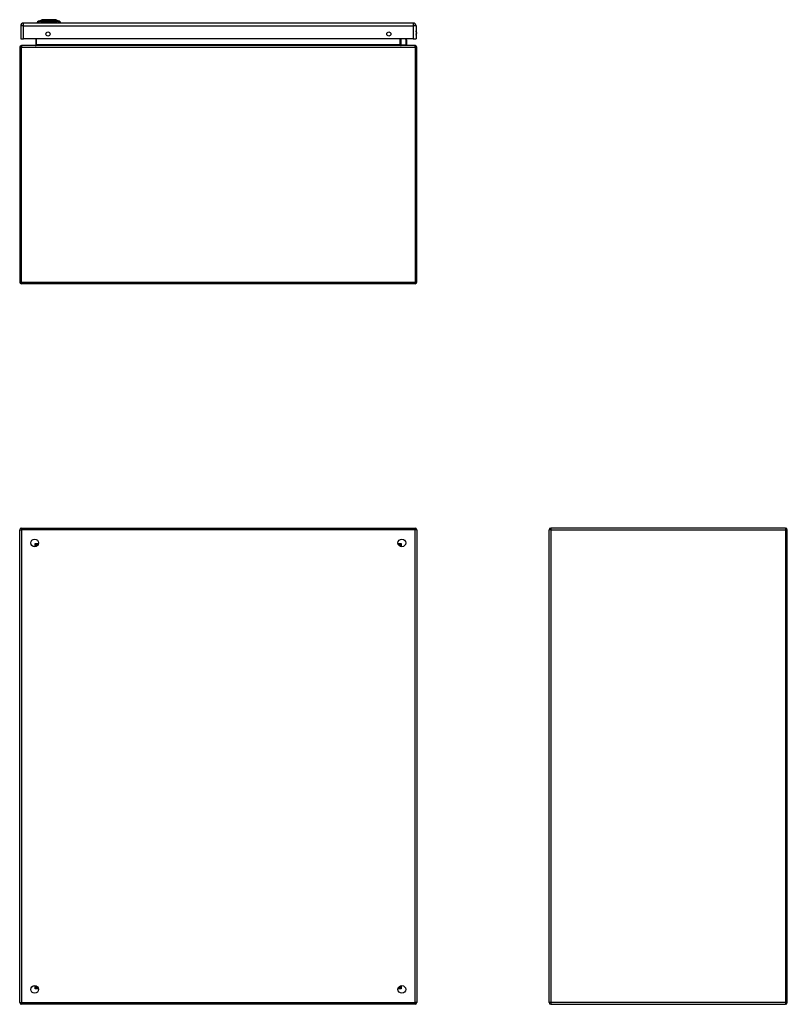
# Model space of a CAD drawing. Header units: inches. Extents: x 9 to 147, y 6 to 82.
# Tile 2 of 10: x 9 to 47, y 33 to 82. Entities that reach past the tile are written whole.
import ezdxf

# ---------------------------------------------------------------- set-up
doc = ezdxf.new("R2010")
doc.units = ezdxf.units.IN
doc.header["$MEASUREMENT"] = 0
doc.layers.add('Visible Edges(ANSI)', color=7, linetype='Continuous', lineweight=25)
doc.layers.add('Visible Tangent Edges(ANSI)', color=7, linetype='Continuous', lineweight=25)

msp = doc.modelspace()

# ---------------------------------------------------------------- linework, layer by layer
at = {"layer": 'Visible Edges(ANSI)'}
for p, q in [((28.325, 81.982), (8.699, 81.982)), ((9.455, 81.998), (9.386, 81.998)), ((9.446, 82.085), (9.62, 82.152)), ((9.455, 81.998), (9.565, 81.998)), ((10.389, 81.998), (9.565, 81.998)), ((10.334, 82.152), (10.508, 82.085)), ((10.389, 81.998), (10.499, 81.998)), ((10.568, 81.998), (10.499, 81.998)), ((8.553, 81.836), (8.553, 81.182)), ((28.471, 81.836), (28.471, 81.182)), ((8.553, 81.182), (8.699, 81.182)), ((28.325, 81.182), (8.699, 81.182)), ((9.316, 81.182), (9.316, 80.879)), ((27.689, 80.879), (27.689, 81.182)), ((27.735, 80.883), (27.695, 80.923)), ((27.749, 80.878), (27.965, 80.878)), ((27.973, 81.182), (27.984, 81.125)), ((27.985, 81.122), (27.985, 80.897)), ((28.325, 81.182), (28.471, 81.182)), ((8.503, 80.764), (8.503, 68.932)), ((28.419, 80.848), (8.587, 80.848)), ((28.503, 68.932), (28.503, 80.764)), ((28.419, 68.848), (8.587, 68.848)), ((8.503, 32.62), (8.503, 56.452)), ((8.587, 56.536), (28.419, 56.536)), ((28.503, 56.452), (28.503, 32.62)), ((35.168, 32.62), (35.168, 56.452)), ((47.084, 56.536), (35.252, 56.536)), ((47.168, 32.62), (47.168, 56.452)), ((9.369, 55.639), (9.369, 55.63)), ((9.409, 55.67), (9.4, 55.67)), ((27.605, 55.67), (27.596, 55.67)), ((27.636, 55.639), (27.636, 55.63)), ((9.369, 33.443), (9.369, 33.433)), ((9.4, 33.402), (9.409, 33.402)), ((27.596, 33.402), (27.605, 33.402)), ((27.636, 33.443), (27.636, 33.433)), ((28.419, 32.536), (8.587, 32.536)), ((35.252, 32.536), (47.084, 32.536))]:
    msp.add_line(p, q, dxfattribs=at)
at = {"layer": 'Visible Edges(ANSI)', "flags": 128}
msp.add_lwpolyline([(10.332, 82.153), (10.332, 82.153), (10.33, 82.153), (10.328, 82.153), (10.325, 82.153), (10.321, 82.153), (10.317, 82.153), (10.311, 82.153), (10.305, 82.153), (10.298, 82.153), (10.29, 82.153), (10.282, 82.153), (10.272, 82.153), (10.262, 82.153), (10.251, 82.153), (10.24, 82.153), (10.228, 82.153), (10.216, 82.153), (10.202, 82.153), (10.189, 82.153), (10.174, 82.153), (10.16, 82.153), (10.145, 82.153), (10.129, 82.153), (10.113, 82.153), (10.097, 82.153), (10.08, 82.153), (10.063, 82.153), (10.046, 82.153), (10.029, 82.153), (10.012, 82.153), (9.994, 82.153), (9.977, 82.153), (9.959, 82.153), (9.942, 82.153), (9.925, 82.153), (9.907, 82.153), (9.89, 82.153), (9.874, 82.153), (9.857, 82.153), (9.841, 82.153), (9.825, 82.153), (9.809, 82.153), (9.794, 82.153), (9.779, 82.153), (9.765, 82.153), (9.751, 82.153), (9.738, 82.153), (9.726, 82.153), (9.714, 82.153), (9.702, 82.153), (9.692, 82.153), (9.682, 82.153), (9.672, 82.153), (9.664, 82.153), (9.656, 82.153), (9.649, 82.153), (9.643, 82.153), (9.637, 82.153), (9.632, 82.153), (9.629, 82.153), (9.626, 82.153), (9.624, 82.153), (9.622, 82.153), (9.622, 82.153)], dxfattribs=at)
at = {"layer": 'Visible Edges(ANSI)'}
for centre, radius in [((9.928, 81.432), 0.102), ((27.096, 81.432), 0.102), ((9.253, 55.786), 0.195), ((27.753, 55.786), 0.195), ((9.253, 33.286), 0.195), ((27.753, 33.286), 0.195)]:
    msp.add_circle(centre, radius, dxfattribs=at)
for centre, radius, start, end in [((8.699, 81.836), 0.146, 90, 180), ((9.503, 81.982), 0.118, 119.7291, 172.0587), ((9.446, 82.006), 0.0394, 191.537, 216.8699), ((9.45, 82.076), 0.00984, 111.2505, 119.7291), ((9.622, 82.148), 0.00492, 90.2088, 111.2505), ((10.332, 82.148), 0.00492, 68.7495, 89.7912), ((10.504, 82.076), 0.00984, 60.2709, 68.7495), ((10.451, 81.982), 0.118, 7.9413, 60.2709), ((10.508, 82.006), 0.0394, 323.1301, 348.463), ((28.325, 81.836), 0.146, 0, 90), ((28.318, 81.49), 0.188, 324.6864, 35.3136), ((9.285, 80.879), 0.031, 270, 0), ((27.709, 80.937), 0.0197, 180, 225), ((27.72, 80.879), 0.031, 180, 270), ((27.749, 80.897), 0.0197, 225, 270), ((27.965, 80.897), 0.0197, 270, 0), ((27.965, 81.122), 0.0197, 0, 10.9409), ((8.587, 80.764), 0.084, 90, 180), ((28.419, 80.764), 0.084, 0, 90), ((8.587, 68.932), 0.084, 180, 270), ((28.419, 68.932), 0.084, 270, 0), ((8.587, 56.452), 0.084, 90, 180), ((28.419, 56.452), 0.084, 0, 90), ((35.252, 56.452), 0.084, 90, 180), ((47.084, 56.452), 0.084, 0, 90), ((9.4, 55.639), 0.031, 90, 180), ((27.605, 55.639), 0.031, 0, 90), ((9.4, 33.433), 0.031, 180, 270), ((27.605, 33.433), 0.031, 270, 0), ((8.587, 32.62), 0.084, 180, 270), ((28.419, 32.62), 0.084, 270, 0), ((35.252, 32.62), 0.084, 180, 270), ((47.084, 32.62), 0.084, 270, 0)]:
    msp.add_arc(centre, radius, start, end, dxfattribs=at)
at = {"layer": 'Visible Tangent Edges(ANSI)'}
for p, q in [((8.699, 81.836), (8.699, 81.982)), ((9.446, 82.085), (9.62, 82.152)), ((9.511, 82.085), (9.511, 82.085)), ((9.585, 82.085), (9.585, 82.085)), ((10.369, 82.085), (10.369, 82.085)), ((10.443, 82.085), (10.443, 82.085)), ((28.325, 81.982), (28.325, 81.836)), ((8.699, 81.836), (8.553, 81.836)), ((8.699, 81.182), (8.699, 81.836)), ((8.699, 81.836), (28.325, 81.836)), ((28.325, 81.836), (28.325, 81.182)), ((28.471, 81.836), (28.325, 81.836)), ((9.347, 80.879), (9.316, 80.879)), ((9.347, 80.879), (9.347, 81.182)), ((27.658, 80.879), (9.347, 80.879)), ((27.658, 81.182), (27.658, 80.879)), ((27.658, 80.879), (27.689, 80.879)), ((27.709, 81.182), (27.709, 80.919)), ((27.709, 80.919), (27.749, 80.878)), ((27.965, 81.111), (27.952, 81.182)), ((27.965, 80.878), (27.965, 81.111)), ((8.503, 80.764), (8.587, 80.764)), ((8.587, 80.848), (8.587, 80.764)), ((8.587, 80.764), (28.419, 80.764)), ((8.587, 68.932), (8.587, 80.764)), ((28.419, 80.764), (28.419, 80.848)), ((28.419, 80.764), (28.503, 80.764)), ((28.419, 80.764), (28.419, 68.932)), ((8.503, 68.932), (8.587, 68.932)), ((8.587, 68.932), (8.587, 68.848)), ((8.587, 68.932), (28.419, 68.932)), ((28.419, 68.932), (28.419, 68.848)), ((28.419, 68.932), (28.503, 68.932)), ((8.503, 56.452), (8.587, 56.452)), ((8.587, 56.536), (8.587, 56.452)), ((28.419, 56.452), (8.587, 56.452)), ((8.587, 56.452), (8.587, 32.62)), ((28.419, 56.536), (28.419, 56.452)), ((28.503, 56.452), (28.419, 56.452)), ((28.419, 32.62), (28.419, 56.452)), ((35.252, 56.452), (35.168, 56.452)), ((35.252, 56.536), (35.252, 56.452)), ((35.252, 56.452), (47.084, 56.452)), ((35.252, 56.452), (35.252, 32.62)), ((47.084, 56.536), (47.084, 56.452)), ((47.084, 56.452), (47.084, 32.62)), ((47.168, 56.452), (47.084, 56.452)), ((9.285, 55.754), (9.4, 55.67)), ((9.369, 55.639), (9.285, 55.754)), ((9.285, 55.754), (9.445, 55.754)), ((9.285, 55.594), (9.285, 55.754)), ((27.56, 55.754), (27.72, 55.754)), ((27.605, 55.67), (27.72, 55.754)), ((27.72, 55.754), (27.636, 55.639)), ((27.72, 55.754), (27.72, 55.594)), ((9.285, 33.318), (9.285, 33.479)), ((9.285, 33.318), (9.369, 33.433)), ((9.4, 33.402), (9.285, 33.318)), ((9.445, 33.318), (9.285, 33.318)), ((27.72, 33.318), (27.56, 33.318)), ((27.72, 33.318), (27.605, 33.402)), ((27.636, 33.433), (27.72, 33.318)), ((27.72, 33.479), (27.72, 33.318)), ((8.503, 32.62), (8.587, 32.62)), ((8.587, 32.536), (8.587, 32.62)), ((8.587, 32.62), (28.419, 32.62)), ((28.503, 32.62), (28.419, 32.62)), ((28.419, 32.536), (28.419, 32.62)), ((35.252, 32.62), (35.168, 32.62)), ((47.084, 32.62), (35.252, 32.62)), ((35.252, 32.62), (35.252, 32.536)), ((47.084, 32.62), (47.084, 32.536)), ((47.084, 32.62), (47.168, 32.62))]:
    msp.add_line(p, q, dxfattribs=at)
at = {"layer": 'Visible Tangent Edges(ANSI)', "flags": 128}
for points in [[(9.445, 82.084), (9.445, 82.084), (9.445, 82.084), (9.446, 82.084), (9.447, 82.084), (9.448, 82.084), (9.449, 82.084), (9.45, 82.084), (9.452, 82.084), (9.454, 82.084), (9.456, 82.084), (9.459, 82.084), (9.461, 82.084), (9.464, 82.084), (9.467, 82.084), (9.47, 82.084), (9.474, 82.084), (9.477, 82.084), (9.481, 82.084), (9.485, 82.084), (9.49, 82.084), (9.494, 82.084), (9.499, 82.084), (9.504, 82.084), (9.509, 82.084)], [(9.511, 82.085), (9.506, 82.085), (9.501, 82.085), (9.496, 82.085), (9.492, 82.085), (9.487, 82.085), (9.483, 82.085), (9.479, 82.085), (9.475, 82.085), (9.472, 82.085), (9.469, 82.085), (9.465, 82.085), (9.463, 82.085), (9.46, 82.085), (9.458, 82.085), (9.455, 82.085), (9.453, 82.085), (9.452, 82.085), (9.45, 82.085), (9.449, 82.085), (9.448, 82.085), (9.447, 82.085), (9.447, 82.085), (9.446, 82.085), (9.446, 82.085)], [(9.509, 82.084), (9.511, 82.084), (9.513, 82.084), (9.514, 82.084), (9.517, 82.084), (9.519, 82.084), (9.521, 82.084), (9.523, 82.084), (9.526, 82.084), (9.529, 82.084), (9.532, 82.084), (9.535, 82.084), (9.538, 82.084), (9.541, 82.084), (9.545, 82.084), (9.548, 82.084), (9.552, 82.084), (9.555, 82.084), (9.559, 82.084), (9.563, 82.084), (9.567, 82.084), (9.571, 82.084), (9.575, 82.084), (9.58, 82.084), (9.584, 82.084)], [(9.585, 82.085), (9.58, 82.085), (9.576, 82.085), (9.572, 82.085), (9.568, 82.085), (9.564, 82.085), (9.561, 82.085), (9.557, 82.085), (9.553, 82.085), (9.55, 82.085), (9.546, 82.085), (9.543, 82.085), (9.54, 82.085), (9.537, 82.085), (9.534, 82.085), (9.531, 82.085), (9.528, 82.085), (9.525, 82.085), (9.523, 82.085), (9.521, 82.085), (9.519, 82.085), (9.517, 82.085), (9.515, 82.085), (9.513, 82.085), (9.511, 82.085)], [(9.584, 82.084), (9.616, 82.084), (9.648, 82.084), (9.68, 82.084), (9.712, 82.084), (9.745, 82.084), (9.778, 82.084), (9.811, 82.084), (9.845, 82.084), (9.878, 82.084), (9.911, 82.084), (9.944, 82.084), (9.978, 82.084), (10.011, 82.084), (10.044, 82.084), (10.078, 82.084), (10.111, 82.084), (10.144, 82.084), (10.177, 82.084), (10.209, 82.084), (10.242, 82.084), (10.274, 82.084), (10.307, 82.084), (10.338, 82.084), (10.37, 82.084)], [(10.369, 82.085), (10.337, 82.085), (10.306, 82.085), (10.274, 82.085), (10.241, 82.085), (10.209, 82.085), (10.176, 82.085), (10.143, 82.085), (10.11, 82.085), (10.077, 82.085), (10.044, 82.085), (10.011, 82.085), (9.978, 82.085), (9.945, 82.085), (9.911, 82.085), (9.878, 82.085), (9.845, 82.085), (9.812, 82.085), (9.779, 82.085), (9.746, 82.085), (9.713, 82.085), (9.681, 82.085), (9.648, 82.085), (9.617, 82.085), (9.585, 82.085)], [(9.62, 82.152), (9.62, 82.152), (9.621, 82.152), (9.621, 82.152), (9.623, 82.152), (9.624, 82.152), (9.626, 82.153), (9.627, 82.153), (9.63, 82.153), (9.632, 82.153), (9.635, 82.153), (9.638, 82.153), (9.641, 82.153), (9.645, 82.153), (9.649, 82.153), (9.653, 82.153), (9.658, 82.153), (9.662, 82.153), (9.667, 82.153), (9.673, 82.153), (9.678, 82.153), (9.684, 82.153), (9.69, 82.153), (9.696, 82.153), (9.702, 82.153)], [(9.702, 82.153), (9.704, 82.153), (9.706, 82.153), (9.708, 82.153), (9.71, 82.153), (9.711, 82.153), (9.713, 82.153), (9.715, 82.153), (9.717, 82.153), (9.719, 82.153), (9.721, 82.153), (9.723, 82.153), (9.725, 82.153), (9.727, 82.153), (9.729, 82.153), (9.731, 82.153), (9.733, 82.153), (9.735, 82.153), (9.737, 82.153), (9.739, 82.153), (9.741, 82.153), (9.743, 82.153), (9.745, 82.153), (9.747, 82.153), (9.749, 82.153)], [(9.749, 82.153), (9.766, 82.153), (9.782, 82.153), (9.8, 82.153), (9.818, 82.153), (9.837, 82.153), (9.856, 82.153), (9.876, 82.153), (9.895, 82.153), (9.915, 82.153), (9.936, 82.152), (9.956, 82.152), (9.977, 82.152), (9.998, 82.152), (10.018, 82.152), (10.039, 82.153), (10.059, 82.153), (10.079, 82.153), (10.098, 82.153), (10.117, 82.153), (10.136, 82.153), (10.154, 82.153), (10.172, 82.153), (10.188, 82.153), (10.205, 82.153)], [(10.205, 82.153), (10.207, 82.153), (10.209, 82.153), (10.211, 82.153), (10.213, 82.153), (10.215, 82.153), (10.217, 82.153), (10.219, 82.153), (10.221, 82.153), (10.223, 82.153), (10.225, 82.153), (10.227, 82.153), (10.229, 82.153), (10.231, 82.153), (10.233, 82.153), (10.235, 82.153), (10.237, 82.153), (10.239, 82.153), (10.241, 82.153), (10.243, 82.153), (10.244, 82.153), (10.246, 82.153), (10.248, 82.153), (10.25, 82.153), (10.252, 82.153)], [(10.252, 82.153), (10.258, 82.153), (10.264, 82.153), (10.27, 82.153), (10.276, 82.153), (10.281, 82.153), (10.287, 82.153), (10.292, 82.153), (10.296, 82.153), (10.301, 82.153), (10.305, 82.153), (10.309, 82.153), (10.313, 82.153), (10.316, 82.153), (10.319, 82.153), (10.322, 82.153), (10.324, 82.153), (10.327, 82.153), (10.329, 82.153), (10.33, 82.152), (10.331, 82.152), (10.333, 82.152), (10.333, 82.152), (10.334, 82.152), (10.334, 82.152)], [(10.443, 82.085), (10.441, 82.085), (10.439, 82.085), (10.437, 82.085), (10.435, 82.085), (10.433, 82.085), (10.431, 82.085), (10.429, 82.085), (10.426, 82.085), (10.423, 82.085), (10.42, 82.085), (10.417, 82.085), (10.414, 82.085), (10.411, 82.085), (10.408, 82.085), (10.404, 82.085), (10.401, 82.085), (10.397, 82.085), (10.393, 82.085), (10.39, 82.085), (10.386, 82.085), (10.382, 82.085), (10.378, 82.085), (10.374, 82.085), (10.369, 82.085)], [(10.37, 82.084), (10.374, 82.084), (10.379, 82.084), (10.383, 82.084), (10.387, 82.084), (10.391, 82.084), (10.395, 82.084), (10.399, 82.084), (10.402, 82.084), (10.406, 82.084), (10.409, 82.084), (10.413, 82.084), (10.416, 82.084), (10.419, 82.084), (10.422, 82.084), (10.425, 82.084), (10.428, 82.084), (10.431, 82.084), (10.433, 82.084), (10.435, 82.084), (10.437, 82.084), (10.44, 82.084), (10.441, 82.084), (10.443, 82.084), (10.445, 82.084)], [(10.508, 82.085), (10.508, 82.085), (10.507, 82.085), (10.507, 82.085), (10.506, 82.085), (10.505, 82.085), (10.504, 82.085), (10.502, 82.085), (10.501, 82.085), (10.499, 82.085), (10.496, 82.085), (10.494, 82.085), (10.491, 82.085), (10.489, 82.085), (10.485, 82.085), (10.482, 82.085), (10.479, 82.085), (10.475, 82.085), (10.471, 82.085), (10.467, 82.085), (10.462, 82.085), (10.458, 82.085), (10.453, 82.085), (10.448, 82.085), (10.443, 82.085)], [(10.445, 82.084), (10.45, 82.084), (10.455, 82.084), (10.46, 82.084), (10.464, 82.084), (10.469, 82.084), (10.473, 82.084), (10.477, 82.084), (10.48, 82.084), (10.484, 82.084), (10.487, 82.084), (10.49, 82.084), (10.493, 82.084), (10.496, 82.084), (10.498, 82.084), (10.5, 82.084), (10.502, 82.084), (10.504, 82.084), (10.505, 82.084), (10.506, 82.084), (10.507, 82.084), (10.508, 82.084), (10.509, 82.084), (10.509, 82.084), (10.509, 82.084)]]:
    msp.add_lwpolyline(points, dxfattribs=at)
at = {"layer": 'Visible Tangent Edges(ANSI)'}
for centre, radius, start, end in [((9.622, 82.148), 0.00492, 90.2088, 111.2505), ((28.318, 81.49), 0.168, 335.7439, 24.2561)]:
    msp.add_arc(centre, radius, start, end, dxfattribs=at)
for centre, major_axis, ratio, start_param, end_param in [((9.565, 81.982), (0, 0.118), 0.946806, 0.522838, 1.432195), ((9.514, 82.075), (0.00009, 0.00984), 0.948405, 0.290838, 0.531485), ((9.603, 81.982), (0, 0.118), 0.321806, 0.522838, 1.432195), ((9.585, 82.075), (-0.00003, 0.00984), 0.317047, 0.281217, 0.521863), ((10.369, 82.075), (0.00003, 0.00984), 0.317047, 5.761322, 6.001968), ((10.351, 81.982), (0, 0.118), 0.321806, 4.850991, 5.760348), ((10.44, 82.075), (-0.00009, 0.00984), 0.948405, 5.751701, 5.992347), ((10.389, 81.982), (0, -0.118), 0.946806, 1.709398, 2.618755), ((9.285, 80.879), (0.062, 0), 0.5, 4.712389, 6.283185), ((27.72, 80.879), (-0.062, 0), 0.5, 0, 1.570796), ((27.709, 80.937), (-0.0197, 0), 0.91745, 0, 1.570796), ((27.709, 80.937), (-0.0139, -0.0139), 0.852462, 0, 0.864875), ((27.965, 81.122), (0.0193, 0.0037), 0.526442, 4.610972, 6.283185), ((27.965, 81.122), (0.0197, 0), 0.533433, 4.712389, 6.283185)]:
    msp.add_ellipse(centre, major_axis=major_axis, ratio=ratio, start_param=start_param, end_param=end_param, dxfattribs=at)

doc.saveas('drawing.dxf')
